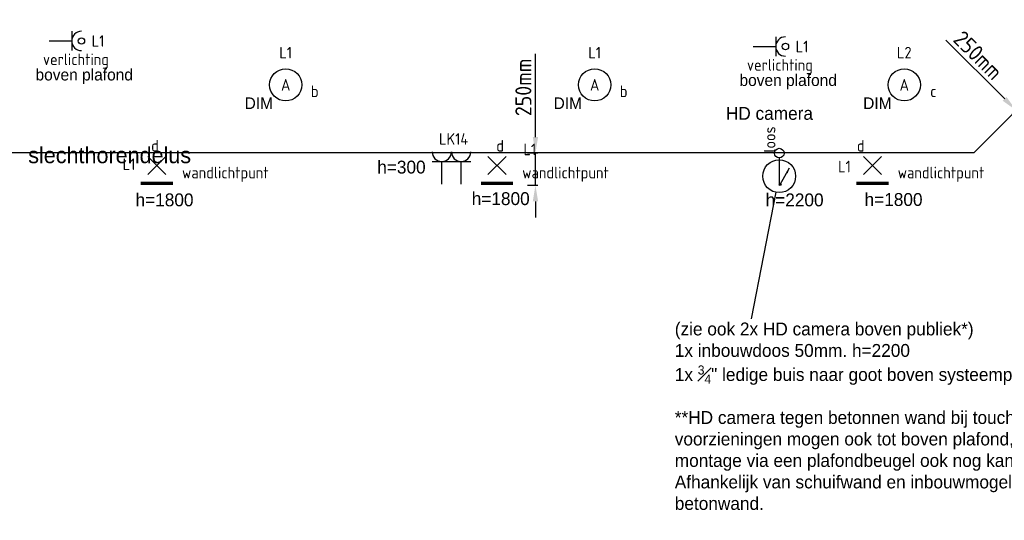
# Model space of a CAD drawing. Header units: millimetres. Extents: x -28157 to 193371, y -2151 to 171990.
# Tile 21 of 31: x 106655 to 114295, y 55777 to 59660. Entities that reach past the tile are written whole.
import ezdxf
from ezdxf.enums import TextEntityAlignment as Align

# ---------------------------------------------------------------- set-up
doc = ezdxf.new("R2010")
doc.units = ezdxf.units.MM
doc.header["$LTSCALE"] = 50
doc.layers.get('0').update_dxf_attribs({"linetype": 'CONTINUOUS'})
doc.layers.get('Defpoints').update_dxf_attribs({"linetype": 'CONTINUOUS'})
for name, color, linetype in [('BL$2----', 7, 'CONTINUOUS'), ('EL6222--', 20, 'CONTINUOUS'), ('EL6311--', 20, 'CONTINUOUS'), ('Inter Visual Systems Vloerleidingen tbv. Slechthorendenlus', 5, 'CONTINUOUS'), ('Inter Visual Systems Voorzieningen E', 5, 'CONTINUOUS')]:
    doc.layers.add(name, color=color, linetype=linetype)
doc.styles.add('BURO-012', font='BUROFONT.shx', dxfattribs={"height": 120})
doc.styles.add('buro-018', font='BUROFONT.shx', dxfattribs={"height": 180})
doc.styles.add('STABICAD-018', font='ISOCP.SHX', dxfattribs={"height": 90})
doc.styles.get("Standard").update_dxf_attribs({"font": 'ISOCP'})
doc.dimstyles.new('ISO-25', dxfattribs={"dimtxt": 2.5, "dimasz": 2.5, "dimexe": 1.25, "dimexo": 0.625, "dimtad": 1, "dimtih": 1, "dimdec": 4, "dimdsep": 46, "dimtxsty": 'Standard', "dimcen": 2.5, "dimadec": 0, "dimazin": 0, "dimtfac": 1, "dimtdec": 4, "dimtmove": 0, "dimatfit": 3, "dimfxl": 1, "dimtvp": 1, "dimtolj": 1, "dimtzin": 0, "dimarcsym": 0})

# ---------------------------------------------------------------- blocks, each defined once
blk = doc.blocks.new('E00126')
at = {"color": 0, "linetype": 'Continuous'}
for p, q in [((-3, 4.5), (3, 4.5)), ((-1.5, 1), (-1.5, 4.5)), ((1.5, 1), (1.5, 4.5))]:
    blk.add_line(p, q, dxfattribs=at)
for centre in [(-1.5, 6), (1.5, 6)]:
    blk.add_arc(centre, 1.5, 180, 0, dxfattribs=at)
at = {"color": 0, "linetype": 'Continuous', "style": 'buro-018'}
for tag, p in [('PANEL', (0, 11.5)), ('CIRCUIT', (0, 8.5)), ('SUBCIRCUIT', (4.5, 8.5))]:
    blk.add_attdef(tag, text='', height=1.8, dxfattribs=at).set_placement(p, align=Align.MIDDLE)
at = {"color": 0, "linetype": 'Continuous', "style": 'buro-018', "flags": 1}
for tag, p in [('POWERCODE', (13, 8.5)), ('ARTICLECODE', (0, 0))]:
    blk.add_attdef(tag, text='', height=1.8, dxfattribs=at).set_placement(p, align=Align.MIDDLE)
blk = doc.blocks.new('E00134')
at = {"color": 0, "linetype": 'Continuous', "const_width": 0.5}
blk.add_lwpolyline([(-2.5, -2.75), (2.5, -2.75)], dxfattribs=at)
blk = doc.blocks.new('*U46')
at = {"color": 0, "linetype": 'Continuous'}
for p, q in [((-1.41, -1.41), (1.41, 1.41)), ((1.41, -1.41), (-1.41, 1.41))]:
    blk.add_line(p, q, dxfattribs=at)
blk.add_blockref('E00134', (0, 0), dxfattribs=at)
at = {"color": 0, "linetype": 'Continuous', "style": 'STABICAD-018'}
for tag, p in [('PANEL', (0, 6.5)), ('CIRCUIT', (0, 3.5)), ('SUBCIRCUIT', (4.5, 3.5)), ('ARTICLECODE', (0, 0)), ('SWITCHCODE', (4.5, -1))]:
    blk.add_attdef(tag, text='', height=1.8, dxfattribs=at).set_placement(p, align=Align.MIDDLE)
at = {"color": 0, "linetype": 'Continuous', "style": 'STABICAD-018', "flags": 1}
blk.add_attdef('POWERCODE', text='', height=1.8, dxfattribs=at).set_placement((13, 3.5), align=Align.MIDDLE)
blk = doc.blocks.new('1115B3')
at = {"color": 0, "linetype": 'Continuous'}
blk.add_circle((0, 3.5), 2.5, dxfattribs=at)
at = {"color": 0, "linetype": 'Continuous', "style": 'STABICAD-018'}
for tag, p in [('PANEL', (0, 11.5)), ('CIRCUIT', (0, 8.5)), ('SUBCIRCUIT', (4.5, 8.5)), ('LIGHTFIXTURECODE', (0, 3.5)), ('SWITCHCODE', (4.5, 2.5))]:
    blk.add_attdef(tag, text='', height=1.8, dxfattribs=at).set_placement(p, align=Align.MIDDLE)
blk = doc.blocks.new('E00516')
at = {"color": 0, "linetype": 'Continuous'}
for p, q in [((-1.5, 4.5), (1.5, 4.5)), ((0, 1), (0, 4.5))]:
    blk.add_line(p, q, dxfattribs=at)
blk.add_circle((0, 6), 0.5, dxfattribs=at)
blk.add_arc((0, 6), 1.5, 180, 0, dxfattribs=at)
at = {"color": 0, "linetype": 'Continuous', "style": 'STABICAD-018'}
for tag, p in [('PANEL', (0, 11)), ('CIRCUIT', (0, 8)), ('SUBCIRCUIT', (4.5, 8)), ('SWITCHCODE', (3.5, 5)), ('ARTICLECODE', (0, 0))]:
    blk.add_attdef(tag, text='', height=1.8, dxfattribs=at).set_placement(p, align=Align.MIDDLE)
blk = doc.blocks.new('E00141')
at = {"color": 0, "linetype": 'Continuous'}
blk.add_line((0, 5.25), (0, 1), dxfattribs=at)
blk.add_circle((0, 6), 0.75, dxfattribs=at)
at = {"color": 0, "linetype": 'Continuous', "style": 'STABICAD-018'}
for tag, p in [('COMMENT1', (0, 12)), ('DATACOM1', (0, 9)), ('TEXT1', (5, 6)), ('ARTICLECODE', (0, 0))]:
    blk.add_attdef(tag, text='', height=1.8, dxfattribs=at).set_placement(p, align=Align.MIDDLE)
blk = doc.blocks.new('E00169')
at = {"color": 0, "linetype": 'Continuous'}
blk.add_line((0, 0), (-5, -8.66), dxfattribs=at)
at = {"color": 0, "linetype": 'Continuous', "const_width": 0.5}
blk.add_lwpolyline([(-0.25, 0, 1), (0.25, 0, 1)], format="xyb", close=True, dxfattribs=at)
at = {"color": 0, "linetype": 'Continuous'}
blk.add_lwpolyline([(-5, -8.66, 0, 1, 0), (-3.5, -6.06, 1, 1, 0)], format="xyseb", dxfattribs=at)
blk.add_circle((0, 0), 0.5, dxfattribs=at)
at = {"color": 0, "linetype": 'Continuous', "style": 'STABICAD-018'}
blk.add_attdef('ARTICLECODE', text='', height=1.8, dxfattribs=at).set_placement((0, 0), align=Align.MIDDLE)
blk = doc.blocks.new('*D521')
at = {"layer": 'Defpoints', "color": 0, "transparency": 16777216}
for p in [(114386.6, 58957), (114389.3, 58959.7, -2850), (114560.3, 58788.7, -2850)]:
    blk.add_point(p, dxfattribs=at)
at = {"layer": 'Inter Visual Systems Vloerleidingen tbv. Slechthorendenlus', "color": 0, "lineweight": -2, "transparency": 16777216}
for p, q in [((114298.2, 59045.3), (113842, 59501.6)), ((114367.2, 58937.6), (114342.4, 58912.8)), ((114557.6, 58786), (114386.6, 58957)), ((114538.2, 58766.6), (114513.4, 58741.8)), ((114646, 58697.6), (114734.4, 58609.2))]:
    blk.add_line(p, q, dxfattribs=at)
at = {"layer": 'Inter Visual Systems Vloerleidingen tbv. Slechthorendenlus', "color": 0, "transparency": 16777216}
for points in [[(114312.9, 59060.1), (114283.5, 59030.6), (114386.6, 58957)], [(114660.7, 58712.3), (114631.2, 58682.8), (114557.6, 58786)]]:
    blk.add_solid(points, dxfattribs=at)
at = {"layer": 'Inter Visual Systems Vloerleidingen tbv. Slechthorendenlus', "color": 0, "transparency": 16777216, "insert": (114092.2, 59384), "char_height": 125, "attachment_point": 5, "rotation": 315, "bg_fill": 3, "box_fill_scale": 1.1, "bg_fill_color": 256, "bg_fill_true_color": 13158600, "bg_fill_transparency": 0}
blk.add_mtext('\\A1;250mm', dxfattribs=at)
blk = doc.blocks.new('*D522')
at = {"layer": 'Defpoints', "color": 0, "transparency": 16777216}
for p in [(110657, 58624.9), (110707.4, 58624.9, -2850), (110707.4, 58374.9, -2850)]:
    blk.add_point(p, dxfattribs=at)
at = {"layer": 'Inter Visual Systems Vloerleidingen tbv. Slechthorendenlus', "color": 0, "lineweight": -2, "transparency": 16777216}
for p, q in [((110657, 58749.9), (110657, 59395.1)), ((110676.1, 58624.9), (110594.5, 58624.9)), ((110657, 58374.9), (110657, 58624.9)), ((110676.1, 58374.9), (110594.5, 58374.9)), ((110657, 58249.9), (110657, 58124.9))]:
    blk.add_line(p, q, dxfattribs=at)
at = {"layer": 'Inter Visual Systems Vloerleidingen tbv. Slechthorendenlus', "color": 0, "transparency": 16777216}
for points in [[(110636.1, 58749.9), (110677.8, 58749.9), (110657, 58624.9)], [(110636.1, 58249.9), (110677.8, 58249.9), (110657, 58374.9)]]:
    blk.add_solid(points, dxfattribs=at)
at = {"layer": 'Inter Visual Systems Vloerleidingen tbv. Slechthorendenlus', "color": 0, "transparency": 16777216, "insert": (110563.2, 59135), "char_height": 125, "attachment_point": 5, "rotation": 90, "bg_fill": 3, "box_fill_scale": 1.1, "bg_fill_color": 256, "bg_fill_true_color": 13158600, "bg_fill_transparency": 0}
blk.add_mtext('\\A1;250mm', dxfattribs=at)

msp = doc.modelspace()

# ---------------------------------------------------------------- linework, layer by layer
at = {"layer": 'Inter Visual Systems Voorzieningen E', "color": 0}
msp.add_line((112334.11443, 57339.92092, 2730), (112524.30663, 58320.84616, 5700), dxfattribs=at)
msp.add_circle((112548.59239, 58446.10111, 5700), 127.58762, dxfattribs=at)

# ---------------------------------------------------------------- block references
at = {"layer": 'EL6222--', "linetype": 'Continuous'}
ref = msp.add_blockref('E00126', (110005.47496, 58334.91669), dxfattribs=dict(at, xscale=50, yscale=50, zscale=50))
ref.add_attrib('CIRCUIT', 'LK14', dxfattribs={"layer": '0', "color": 7, "linetype": 'Continuous', "height": 90, "style": 'STABICAD-018'}).set_placement((110022.00768, 58735.29562), align=Align.MIDDLE)
at = {"layer": 'EL6311--', "linetype": 'Continuous'}
ref = msp.add_blockref('E00516', (106833.76829, 59494.82632), dxfattribs=dict(at, xscale=50, yscale=50, zscale=50, rotation=270))
ref.add_attrib('ARTICLECODE', 'verlichting', dxfattribs={"layer": '0', "color": 7, "linetype": 'Continuous', "height": 90, "style": 'STABICAD-018'}).set_placement((107091.20829, 59338.86132), align=Align.MIDDLE)
ref.add_attrib('CIRCUIT', 'L1', dxfattribs={"layer": '0', "color": 7, "linetype": 'Continuous', "height": 90, "style": 'STABICAD-018'}).set_placement((107262.72329, 59494.82632), align=Align.MIDDLE)
ref = msp.add_blockref('E00516', (112296.58688, 59452.05881), dxfattribs=dict(at, xscale=50, yscale=50, zscale=50, rotation=270))
ref.add_attrib('ARTICLECODE', 'verlichting', dxfattribs={"layer": '0', "color": 7, "linetype": 'Continuous', "height": 90, "style": 'STABICAD-018'}).set_placement((112554.02688, 59296.09381), align=Align.MIDDLE)
ref.add_attrib('CIRCUIT', 'L1', dxfattribs={"layer": '0', "color": 7, "linetype": 'Continuous', "height": 90, "style": 'STABICAD-018'}).set_placement((112725.54188, 59452.05881), align=Align.MIDDLE)
ref = msp.add_blockref('1115B3', (108719.02699, 58979.54074, 2730), dxfattribs=dict(at, xscale=50, yscale=50, zscale=50))
ref.add_attrib('CIRCUIT', 'L1', dxfattribs={"layer": '0', "color": 7, "linetype": 'Continuous', "height": 90, "style": 'STABICAD-018'}).set_placement((108719.02699, 59404.54074, 2730), align=Align.MIDDLE)
ref.add_attrib('LIGHTFIXTURECODE', 'A', dxfattribs={"layer": '0', "color": 1, "linetype": 'Continuous', "height": 90, "style": 'STABICAD-018'}).set_placement((108719.02699, 59154.54074, 2730), align=Align.MIDDLE)
ref.add_attrib('SWITCHCODE', 'b', dxfattribs={"layer": '0', "color": 1, "linetype": 'Continuous', "height": 90, "style": 'STABICAD-018'}).set_placement((108944.02699, 59104.54074, 2730), align=Align.MIDDLE)
ref = msp.add_blockref('1115B3', (111116.52699, 58979.54074, 2730), dxfattribs=dict(at, xscale=50, yscale=50, zscale=50))
ref.add_attrib('CIRCUIT', 'L1', dxfattribs={"layer": '0', "color": 7, "linetype": 'Continuous', "height": 90, "style": 'STABICAD-018'}).set_placement((111116.52699, 59404.54074, 2730), align=Align.MIDDLE)
ref.add_attrib('LIGHTFIXTURECODE', 'A', dxfattribs={"layer": '0', "color": 1, "linetype": 'Continuous', "height": 90, "style": 'STABICAD-018'}).set_placement((111116.52699, 59154.54074, 2730), align=Align.MIDDLE)
ref.add_attrib('SWITCHCODE', 'b', dxfattribs={"layer": '0', "color": 1, "linetype": 'Continuous', "height": 90, "style": 'STABICAD-018'}).set_placement((111341.52699, 59104.54074, 2730), align=Align.MIDDLE)
ref = msp.add_blockref('1115B3', (113519.02699, 58979.54074, 2730), dxfattribs=dict(at, xscale=50, yscale=50, zscale=50))
ref.add_attrib('CIRCUIT', 'L2', dxfattribs={"layer": '0', "color": 7, "linetype": 'Continuous', "height": 90, "style": 'STABICAD-018'}).set_placement((113519.02699, 59404.54074, 2730), align=Align.MIDDLE)
ref.add_attrib('LIGHTFIXTURECODE', 'A', dxfattribs={"layer": '0', "color": 7, "linetype": 'Continuous', "height": 90, "style": 'STABICAD-018'}).set_placement((113519.02699, 59154.54074, 2730), align=Align.MIDDLE)
ref.add_attrib('SWITCHCODE', 'c', dxfattribs={"layer": '0', "color": 1, "linetype": 'Continuous', "height": 90, "style": 'STABICAD-018'}).set_placement((113744.02699, 59104.54074, 2730), align=Align.MIDDLE)
ref = msp.add_blockref('*U46', (107719.02699, 58528.61197), dxfattribs=dict(at, xscale=50, yscale=50, zscale=50))
ref.add_attrib('ARTICLECODE', 'wandlichtpunt', dxfattribs={"layer": '0', "color": 7, "linetype": 'Continuous', "height": 90, "style": 'STABICAD-018'}).set_placement((108250.12691, 58460.67365), align=Align.MIDDLE)
ref.add_attrib('CIRCUIT', 'L1', dxfattribs={"layer": '0', "color": 7, "linetype": 'Continuous', "height": 90, "style": 'STABICAD-018'}).set_placement((107503.03945, 58539.32711), align=Align.MIDDLE)
ref.add_attrib('SWITCHCODE', 'd', dxfattribs={"layer": '0', "color": 7, "linetype": 'Continuous', "height": 90, "style": 'STABICAD-018'}).set_placement((107704.83048, 58681.88812), align=Align.MIDDLE)
ref = msp.add_blockref('*U46', (110359.02699, 58528.61197), dxfattribs=dict(at, xscale=50, yscale=50, zscale=50))
ref.add_attrib('ARTICLECODE', 'wandlichtpunt', dxfattribs={"layer": '0', "color": 7, "linetype": 'Continuous', "height": 90, "style": 'STABICAD-018'}).set_placement((110890.12691, 58460.67365), align=Align.MIDDLE)
ref.add_attrib('CIRCUIT', 'L1', dxfattribs={"layer": '0', "color": 7, "linetype": 'Continuous', "height": 90, "style": 'STABICAD-018'}).set_placement((110613.18932, 58653.73108), align=Align.MIDDLE)
ref.add_attrib('SWITCHCODE', 'd', dxfattribs={"layer": '0', "color": 7, "linetype": 'Continuous', "height": 90, "style": 'STABICAD-018'}).set_placement((110383.16983, 58681.88812), align=Align.MIDDLE)
ref = msp.add_blockref('*U46', (113272.64352, 58528.61197), dxfattribs=dict(at, xscale=50, yscale=50, zscale=50))
ref.add_attrib('ARTICLECODE', 'wandlichtpunt', dxfattribs={"layer": '0', "color": 7, "linetype": 'Continuous', "height": 90, "style": 'STABICAD-018'}).set_placement((113803.74343, 58460.67365), align=Align.MIDDLE)
ref.add_attrib('CIRCUIT', 'L1', dxfattribs={"layer": '0', "color": 7, "linetype": 'Continuous', "height": 90, "style": 'STABICAD-018'}).set_placement((113054.70415, 58520.69537), align=Align.MIDDLE)
ref.add_attrib('SWITCHCODE', 'd', dxfattribs={"layer": '0', "color": 7, "linetype": 'Continuous', "height": 90, "style": 'STABICAD-018'}).set_placement((113181.28414, 58681.88812), align=Align.MIDDLE)
at = {"layer": 'Inter Visual Systems Voorzieningen E', "color": 3, "linetype": 'Continuous'}
ref = msp.add_blockref('E00141', (112548.59239, 58324.75764, 5700), dxfattribs=dict(at, xscale=50, yscale=50, zscale=50))
ref.add_attrib('TEXT1', 'loos ', dxfattribs={"layer": '0', "color": 7, "linetype": 'Continuous', "height": 90, "rotation": 90, "style": 'STABICAD-018'}).set_placement((112474.08684, 58756.32384, 5700), align=Align.MIDDLE)
at = {"layer": 'Inter Visual Systems Voorzieningen E', "color": 3, "xscale": 14.73758252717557, "yscale": 14.73758252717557, "zscale": 50, "rotation": 180}
msp.add_blockref('E00169', (112555.96137, 58382.28551, 5700), dxfattribs=at)

# ---------------------------------------------------------------- texts
at = {"layer": 'BL$2----', "char_height": 100, "attachment_point": 1, "style": 'BURO-012'}
for s, insert in [('h=300', (109429.23399, 58566.61609, 5460)), ('h=1800', (107553.61175, 58312.36569, 5460)), ('h=1800', (110162.50373, 58322.01118, 5460)), ('h=1800', (113210.78712, 58315.13798, 5460))]:
    msp.add_mtext_dynamic_manual_height_columns(s, width=882.2052629, gutter_width=600, heights=[0], dxfattribs=dict(at, insert=insert))
at = {"layer": 'EL6222--', "color": 0, "char_height": 90, "width": 2288.4092907, "attachment_point": 1, "style": 'BURO-012'}
for s, insert in [('boven plafond', (106777.3696, 59278.63227, 2730)), ('boven plafond', (112240.1882, 59235.86476, 2730)), ('DIM', (108400.02759, 59057.05687, 2730)), ('DIM', (110797.52759, 59057.05687, 2730)), ('DIM', (113200.02759, 59057.05687, 2730))]:
    msp.add_mtext(s, dxfattribs=dict(at, insert=insert))
at = {"layer": 'Inter Visual Systems Vloerleidingen tbv. Slechthorendenlus', "color": 0, "insert": (106720.93209, 58671.92911, -120), "char_height": 125, "width": 2288.4092907, "attachment_point": 1, "style": 'BURO-012'}
msp.add_mtext('slechthorendelus', dxfattribs=at)
at = {"layer": 'Inter Visual Systems Voorzieningen E', "color": 0, "char_height": 100, "attachment_point": 1, "style": 'BURO-012'}
for s, width, insert in [('HD camera', 1218.2202263, (112134.53032, 58983.39942, 5460)), ('h=2200', 882.2052629, (112442.97692, 58312.12136)), ('\\A1;(zie ook 2x HD camera boven publiek*)\\P1x inbouwdoos 50mm. h=2200\\P1x {\\H0.7x;\\S3#4;}" ledige buis naar goot boven systeemplafond.\\P\\P**HD camera tegen betonnen wand bij touch panel: voorzieningen mogen ook tot boven plafond, zodat montage via een plafondbeugel ook nog kan. Afhankelijk van schuifwand en inbouwmogelijkheden in betonwand.', 3286.5723138, (111738.15406, 57311.0068, 5460))]:
    msp.add_mtext_dynamic_manual_height_columns(s, width=width, gutter_width=600, heights=[0], dxfattribs=dict(at, insert=insert))

# ---------------------------------------------------------------- next in the draw order: dimensions: what is measured, and where the dimension line sits
at = {"layer": 'Inter Visual Systems Vloerleidingen tbv. Slechthorendenlus', "color": 0}
dim = msp.add_aligned_dim(p1=(114560.29083, 58788.65285), p2=(114389.28884, 58959.65484), distance=3.81887, text='250mm', dimstyle='ISO-25', override={"dimscale": 50, "dimzin": 0, "dimtfill": 1, "dimarcsym": 2}, dxfattribs=at)
dim.commit()
dim.dimension.update_dxf_attribs({"geometry": '*D521', "text_midpoint": (114092.19163, 59383.95127, 2850)})
dim = msp.add_linear_dim(base=(110656.95465, 58624.91669, 2850), p1=(110707.37394, 58374.91669), p2=(110707.37394, 58624.91669), angle=90, text='250mm', dimstyle='ISO-25', override={"dimscale": 50, "dimzin": 0, "dimtfill": 1, "dimarcsym": 2}, dxfattribs=at)
dim.commit()
dim.dimension.update_dxf_attribs({"geometry": '*D522', "text_midpoint": (110656.95465, 59135.01902, 2850), "dimtype": 160})

# ---------------------------------------------------------------- next in the draw order: linework, layer by layer
at = {"layer": 'Inter Visual Systems Vloerleidingen tbv. Slechthorendenlus', "color": 11}
for p, q in [((114060.45252, 58630.81852, 2850), (114760.37335, 59330.73935, 2850)), ((104629.02699, 58630.81852, 5700), (114060.45252, 58630.81852, 5700))]:
    msp.add_line(p, q, dxfattribs=at)

doc.saveas('drawing.dxf')
